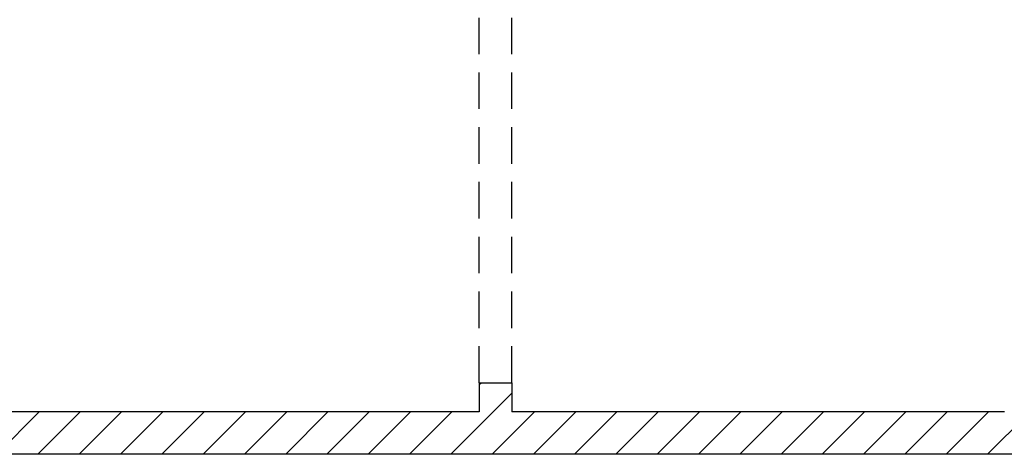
# Model space of a CAD drawing. Header units: metres. Extents: x 940 to 7099, y 1470 to 4983.
# Tile 8 of 15: x 4234 to 4909, y 1786 to 2084. Entities that reach past the tile are written whole.
import ezdxf

# ---------------------------------------------------------------- set-up
doc = ezdxf.new("R2010")
doc.units = ezdxf.units.M
doc.header["$LTSCALE"] = 100
doc.header["$MEASUREMENT"] = 0
doc.linetypes.add('HIDDEN', pattern=[0.375, 0.25, -0.125])
for name, color, linetype in [('20', 211, 'Continuous'), ('32', 2, 'Continuous'), ('64', 7, 'Continuous'), ('69', 6, 'Continuous')]:
    doc.layers.add(name, color=color, linetype=linetype)

msp = doc.modelspace()

# ---------------------------------------------------------------- linework, layer by layer
at = {"layer": '20', "linetype": 'Continuous'}
for p, q in [((4549, 1833.71), (4550.29, 1835)), ((4558.5743, 1815), (4571.5, 1827.9257)), ((4218.4473, 1786), (4247.4473, 1815)), ((4246.7316, 1786), (4275.7316, 1815)), ((4275.0159, 1786), (4304.0159, 1815)), ((4303.3001, 1786), (4332.3001, 1815)), ((4331.5844, 1786), (4360.5844, 1815)), ((4359.8687, 1786), (4388.8687, 1815)), ((4388.153, 1786), (4417.153, 1815)), ((4416.4372, 1786), (4445.4372, 1815)), ((4444.7215, 1786), (4473.7215, 1815)), ((4473.0058, 1786), (4502.0058, 1815)), ((4501.29, 1786), (4530.29, 1815)), ((4529.5743, 1786), (4558.5743, 1815)), ((4557.8586, 1786), (4586.8586, 1815)), ((4586.1429, 1786), (4615.1429, 1815)), ((4614.4271, 1786), (4643.4271, 1815)), ((4642.7114, 1786), (4671.7114, 1815)), ((4670.9957, 1786), (4699.9957, 1815)), ((4699.2799, 1786), (4728.2799, 1815)), ((4727.5642, 1786), (4756.5642, 1815)), ((4755.8485, 1786), (4784.8485, 1815)), ((4784.1328, 1786), (4813.1328, 1815)), ((4812.417, 1786), (4841.417, 1815)), ((4840.7013, 1786), (4869.7013, 1815)), ((4868.9856, 1786), (4897.9856, 1815)), ((4897.2698, 1786), (4926.2698, 1815))]:
    msp.add_line(p, q, dxfattribs=at)
at = {"layer": '32', "color": 7, "linetype": 'Continuous'}
for p, q in [((4549, 1835), (4549, 1815)), ((4571.5, 1835), (4571.5, 1815)), ((4549, 1815), (4210, 1815)), ((4909, 1815), (4571.5, 1815)), ((6719, 1786), (3981.5, 1786))]:
    msp.add_line(p, q, dxfattribs=at)
at = {"layer": '64', "linetype": 'Continuous'}
msp.add_line((4549, 1835), (4571.5, 1835), dxfattribs=at)
at = {"layer": '69', "linetype": 'HIDDEN'}
for p, q in [((4549, 1835), (4549, 2124)), ((4571.5, 1835), (4571.5, 2124))]:
    msp.add_line(p, q, dxfattribs=at)

doc.saveas('drawing.dxf')
